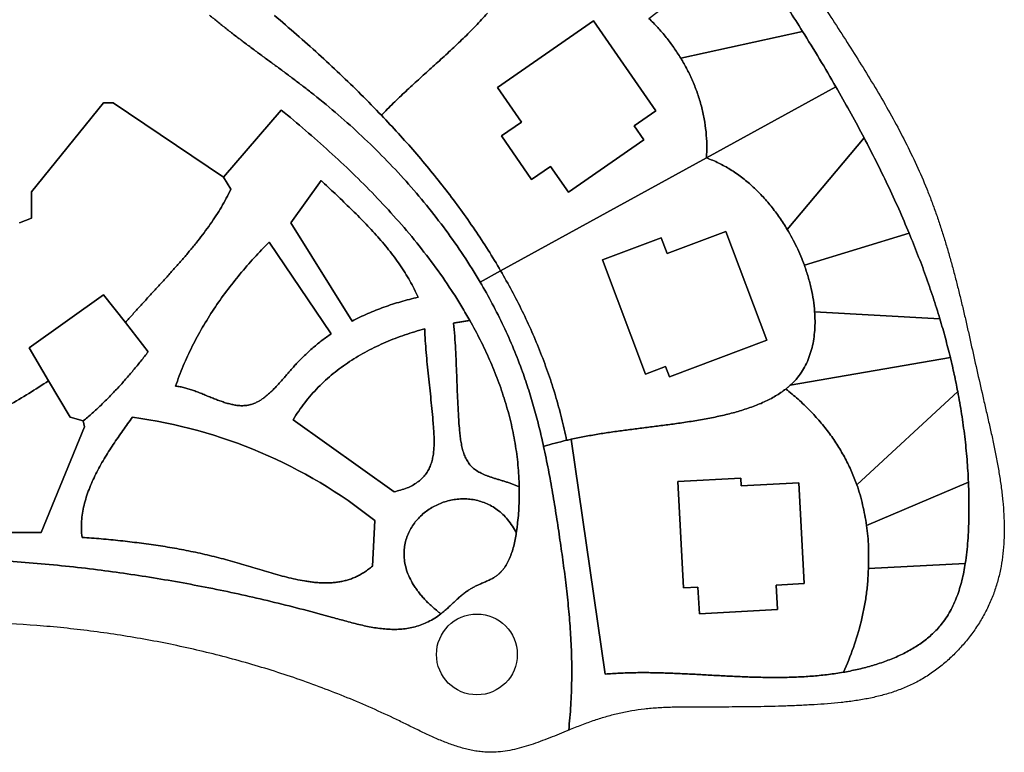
# Model space of a CAD drawing. Header units: millimetres. Extents: x -96818 to 270234, y -28968 to 336819.
# Tile 6 of 7: x 136556 to 267140, y -15091 to 82065. Entities that reach past the tile are written whole.
import ezdxf

# ---------------------------------------------------------------- set-up
doc = ezdxf.new("R2010")
doc.units = ezdxf.units.MM
for name, color, linetype in [('01_MAIN_BUILDING', 7, 'Continuous'), ('02_CHALETS', 7, 'Continuous'), ('03_SHARED_CURVES', 7, 'Continuous'), ('REGION_HOLES', 7, 'Continuous')]:
    doc.layers.add(name, color=color, linetype=linetype)

msp = doc.modelspace()

# ---------------------------------------------------------------- linework, layer by layer
at = {"layer": '01_MAIN_BUILDING'}
msp.add_lwpolyline([(136545, 55116), (138137, 55753), (138137, 59254), (147686, 71032), (148959, 71032), (163601, 61164), (164556, 59573, -0.0128297), (163958, 58382, -0.0110647), (163304, 57221, -0.0103739), (162588, 56068, -0.0086445), (161828, 54943, -0.007984), (161014, 53821, -0.006393), (160169, 52722, -0.0057598), (159279, 51623, -0.0043271), (158367, 50541, -0.0037154), (157423, 49457, -0.0024154), (156465, 48385, -0.0018184), (155487, 47308, -0.0006053), (154504, 46235, -0.000016), (153513, 45158, 0.0011621), (152524, 44077, 0.0017505), (151541, 42990, 0.0029434), (150568, 41894), (147686, 45567), (137818, 38564), (140390, 34178, -0.0055963), (137772, 32509, -0.0074536), (135111, 30910, -0.0040205)], format="xyb", dxfattribs=at)
at = {"layer": '02_CHALETS'}
for points in [[(212648, 81900), (220913, 69966), (218066, 67994), (219351, 66138), (209322, 59192), (206952, 62615), (204445, 60879), (200445, 66654), (203094, 68489), (199914, 73080)], [(230223, 53985), (235653, 39569), (222725, 34698), (222213, 36057), (219564, 35059), (213857, 50210), (221619, 53133), (222407, 51041)], [(239876, 20636), (240591, 7277), (236893, 7079), (237066, 3845), (226700, 3290), (226512, 6804), (224607, 6702), (223852, 20804), (232178, 21249), (232232, 20227)]]:
    msp.add_lwpolyline(points, close=True, dxfattribs=at)
at = {"layer": '03_SHARED_CURVES'}
for points in [[(219998, 82231), (232760, 92004, -0.0026798), (234727, 89153, -0.0030257), (236660, 86280, -0.0031613), (238543, 83406, -0.0034469), (240387, 80508), (224222, 76973, 0.0154118), (223298, 78379, 0.0157464), (222288, 79726, 0.01616), (221184, 81016, 0.0168812)], [(244814, 73151), (227641, 63732, 0.0209117), (227682, 65465, 0.0203907), (227580, 67196, 0.0199977), (227340, 68907, 0.0193194), (226965, 70594, 0.0190448), (226461, 72254, 0.0183916), (225834, 73871, 0.0182373), (225084, 75451, 0.0177211), (224222, 76973), (240387, 80508, -0.0044836), (242634, 76850, -0.0047816)], [(227641, 63732), (244814, 73151, -0.000288), (244941, 72929, -0.0002887), (245069, 72707, -0.0042091), (246833, 69569, -0.0047895), (248540, 66399), (238346, 54254, 0.0169637), (237328, 55828, 0.0179015), (236203, 57328, 0.0183826), (234989, 58724, 0.0203723), (233670, 60021, 0.0211115), (232284, 61175, 0.0240739), (230799, 62199, 0.0251353), (229261, 63051, 0.0285403)], [(239002, 53099, 0.0116061), (238346, 54254), (248540, 66399, -0.0049309), (250137, 63292, -0.0055062), (251668, 60152, -0.005829), (253134, 56964, -0.0064473), (254522, 53741), (240619, 49498, 0.0125009), (240140, 50719, 0.0118803), (239603, 51916, 0.0118196)], [(200345, 48761), (227641, 63732, -0.0285403), (229261, 63051, -0.0251353), (230799, 62199, -0.0240739), (232284, 61175, -0.0211115), (233670, 60021, -0.0203723), (234989, 58724, -0.0183826), (236203, 57328, -0.0179015), (237328, 55828, -0.0169637), (238346, 54254, -0.0116061), (239002, 53099, -0.0118196), (239603, 51916, -0.0118803), (240140, 50719, -0.0125009), (240619, 49498, -0.0154807), (241124, 47964, -0.0168361), (241528, 46400, -0.0170122), (241813, 44881, -0.0194544), (241986, 43345, -0.0167167), (242036, 42116, -0.0192631), (241997, 40887, -0.0197221), (241869, 39726, -0.0229669), (241642, 38580, -0.023651), (241325, 37512, -0.0271179), (240902, 36481, -0.0280496), (240382, 35530, -0.0305212), (239754, 34645, -0.0205274), (239270, 34093, -0.0185448), (238744, 33579, -0.0091779), (238457, 33329, -0.0085839), (238161, 33088, -0.0174918), (237497, 32604, -0.0148802), (236804, 32164, -0.0142478), (236054, 31748, -0.0119295), (235284, 31371, -0.0113754), (234462, 31015, -0.0094655), (233626, 30695, -0.008973), (232746, 30393, -0.0074475), (231855, 30121, -0.0070017), (230929, 29867, -0.0057881), (229997, 29636, -0.0053769), (229038, 29422, -0.0043955), (228075, 29226, -0.0075918), (226111, 28876, -0.0045106), (224140, 28573, -0.0031148), (222298, 28319, -0.0012333), (220454, 28081, -0.0002541), (218634, 27852, 0.0017334), (216814, 27617, 0.0027256), (215017, 27369, 0.0047972), (213225, 27094, 0.005802), (211455, 26784, 0.0078947), (209695, 26425, 0.0027401), (209391, 26357, 0.0002722), (209087, 26286, 0.011643), (208420, 29256, 0.0113086), (207618, 32192, 0.0110132), (206691, 35068, 0.0105177), (205642, 37902, 0.0102258), (204478, 40687, 0.009629), (203204, 43423, 0.0093441), (201823, 46117, 0.0086995)], [(172514, 55116), (176534, 60740, 0.0004733), (177457, 59869, -0.0006468), (178379, 58998, -0.0011995), (179311, 58111, -0.0022797), (180237, 57218, -0.0028331), (181159, 56311, -0.0039494), (182068, 55391, -0.004513), (182958, 54459, -0.0057291), (183830, 53508, -0.0063118), (184670, 52546, -0.0076761), (185483, 51561, -0.0082867), (186254, 50565, -0.0098187), (186987, 49542, -0.0104644), (187668, 48506, -0.0121281), (188301, 47440, -0.0128126), (188873, 46359, -0.0144773), (189384, 45249, 0.0143366), (187106, 44665, 0.0162674), (184867, 43942, 0.0169823), (182717, 43087, 0.0188104), (180633, 42080)], [(241124, 47964, 0.0154807), (240619, 49498), (254522, 53741, -0.0057942), (255646, 50944, -0.0062771), (256702, 48121, -0.0065283), (257686, 45269, -0.0070304), (258592, 42392), (241986, 43345, 0.0194544), (241813, 44881, 0.0170122), (241528, 46400, 0.0168361)], [(169649, 52570), (177868, 40411, 0.0135737), (176649, 39528, 0.0138914), (175479, 38579, 0.0142182), (174346, 37548, 0.0141981), (173273, 36455, 0.0050152), (172863, 36004, 0.0026818), (172459, 35546, 0.0015576), (172061, 35087, -0.0007164), (171664, 34627, -0.0018481), (171272, 34177, -0.0043511), (170874, 33732, -0.0055288), (170481, 33309, -0.0085833), (170076, 32898, -0.0098536), (169676, 32521, -0.0137639), (169258, 32162, -0.0151892), (168843, 31846, -0.0199933), (168407, 31560, -0.021639), (167969, 31322, -0.02647), (167511, 31128, -0.0282805), (167040, 30986, -0.0308033), (166556, 30901, -0.0308809), (166035, 30875, -0.0232924), (165513, 30905, -0.0212357), (164958, 30987, -0.0149061), (164409, 31110, -0.0132406), (163829, 31274, -0.008698), (163257, 31463, -0.0072386), (162660, 31681, -0.0039001), (162069, 31913, -0.0023194), (161460, 32161, 0.0014059), (160851, 32410, 0.0032039), (160241, 32652, 0.0071722), (159627, 32882, 0.0090644), (159026, 33084, 0.0142099), (158416, 33259, 0.0163546), (157830, 33389, 0.0233525), (157235, 33471, -0.0178774), (158248, 36149, -0.0166604), (159443, 38751, -0.0159767), (160804, 41268, -0.0146023), (162318, 43698, -0.0139796), (163975, 46048, -0.0126741), (165755, 48307, -0.0121129), (167653, 50483, -0.0109944)], [(206039, 25466, 0.006353), (205454, 27974, 0.0076855), (204798, 30464, 0.0083218), (204065, 32923, 0.0095904), (203245, 35355, 0.012507), (202058, 38420, 0.0118599), (200723, 41423, 0.0116124), (199239, 44380, 0.010981), (197622, 47267), (200345, 48761, -0.0086995), (201823, 46117, -0.0093441), (203204, 43423, -0.009629), (204478, 40687, -0.0102258), (205642, 37902, -0.0105177), (206691, 35068, -0.0110132), (207618, 32192, -0.0113086), (208420, 29256, -0.011643), (209087, 26286, 0.007994), (207556, 25904, 0.0100269)], [(150568, 41894), (153599, 38032, -0.0044317), (152625, 36793, -0.0053668), (151628, 35574, -0.005823), (150605, 34380, -0.0067363), (149552, 33212, -0.0071926), (148466, 32072, -0.0080404), (147345, 30965, -0.008493), (146181, 29890, -0.0092136), (144980, 28856), (143229, 29333), (140390, 34178), (137818, 38564), (147686, 45567)], [(242036, 42116, 0.0167167), (241986, 43345), (258592, 42392, -0.0064008), (259322, 39839, -0.0067945), (259984, 37267), (238744, 33579, 0.0185448), (239270, 34093, 0.0205274), (239754, 34645, 0.0305212), (240382, 35530, 0.0280496), (240902, 36481, 0.0271179), (241325, 37512, 0.023651), (241642, 38580, 0.0229669), (241869, 39726, 0.0197221), (241997, 40887, 0.0192631)], [(196260, 42174, -0.0116427), (197634, 39594, -0.0129795), (198879, 36951, -0.0136153), (199976, 34261, -0.0150955), (200916, 31513, -0.015795), (201682, 28723, -0.0172311), (202262, 25888, -0.0179867), (202642, 23006, -0.0190623), (202809, 20104, 0.0129007), (202373, 20299, 0.0094145), (201928, 20475, 0.0078355), (201474, 20637, 0.0046884), (201016, 20787, 0.003159), (200559, 20929, 0.0001022), (200100, 21069, -0.0014327), (199653, 21206, -0.0048102), (199207, 21349, -0.0053713), (198835, 21476, -0.0078959), (198467, 21613, -0.0089162), (198120, 21756, -0.0120965), (197779, 21914, -0.0132258), (197464, 22079, -0.0171151), (197158, 22264, -0.0183946), (196880, 22460, -0.0225435), (196619, 22679, -0.0231444), (196382, 22917, -0.0218019), (196168, 23176, -0.0208383), (195975, 23453, -0.0183601), (195805, 23744, -0.0174394), (195652, 24055, -0.0146697), (195519, 24375, -0.0138299), (195400, 24715, -0.0112784), (195299, 25060, -0.0201355), (195130, 25802, -0.0122688), (195010, 26553, -0.0097036), (194919, 27350, -0.0041231), (194849, 28150, -0.005424), (194736, 29814, -0.0030019), (194651, 31480, -0.0019459), (194581, 33188, 0.0001946), (194517, 34896, 0.0012287), (194447, 36627, 0.0032717), (194362, 38358, 0.0043069), (194249, 40095, 0.0064018), (194100, 41828, 0.0052982), (194641, 41920, -0.0015947), (195181, 42016, -0.0050626), (195719, 42104, -0.0121207)], [(187651, 40273, -0.0179035), (190271, 41061, 0.0064146), (190353, 39498, 0.0044442), (190469, 37937, 0.0035437), (190611, 36364, 0.0017245), (190770, 34794, 0.0008375), (190937, 33226, -0.000955), (191103, 31657, -0.0018468), (191259, 30104, -0.0037525), (191397, 28550, -0.0029304), (191456, 27776, -0.00654), (191500, 27001, -0.0082421), (191520, 26253, -0.0128834), (191508, 25504, -0.0147906), (191458, 24797, -0.0210459), (191358, 24096, -0.0233466), (191205, 23445, -0.0305889), (190983, 22815, -0.0334081), (190682, 22218, -0.0349826), (190302, 21667, -0.0358691), (189830, 21155, -0.0324379), (189293, 20713, -0.0330367), (188635, 20302, -0.0265276), (187933, 19972, -0.0270305), (187079, 19678, -0.0203871), (186201, 19466), (172832, 29015, -0.0157179), (173565, 30170, -0.0154241), (174369, 31277, -0.0150131), (175229, 32321, -0.0144446), (176148, 33312, -0.0140575), (177118, 34246, -0.0133391), (178139, 35126, -0.0129831), (179206, 35951, -0.0122234), (180314, 36723, -0.0119017), (181462, 37443, -0.0111799), (182643, 38109, -0.0108926), (183858, 38726, -0.0102584), (185098, 39291, -0.0197224)], [(238457, 33329, 0.0091779), (238744, 33579), (259984, 37267, -0.0060688), (260502, 35015, -0.0063606), (260964, 32752), (247580, 20384, 0.0189265), (246877, 22154, 0.018447), (246045, 23866, 0.0185906), (245063, 25555, 0.0177786), (243961, 27168, 0.0179651), (242700, 28757, 0.0168944), (241332, 30254, 0.0171142), (239793, 31724, 0.0158722), (238161, 33088, 0.0085839)], [(237497, 32604, 0.0174918), (238161, 33088, -0.0158722), (239793, 31724, -0.0171142), (241332, 30254, -0.0168944), (242700, 28757, -0.0179651), (243961, 27168, -0.0177786), (245063, 25555, -0.0185906), (246045, 23866, -0.018447), (246877, 22154, -0.0189265), (247580, 20384, -0.0149229), (248003, 19062, -0.0123761), (248354, 17718, -0.0111425), (248640, 16367, -0.0089699), (248871, 15005, -0.0163607), (249039, 13581, -0.0122405), (249126, 12151, -0.0102332), (249148, 10718, -0.0063566), (249122, 9285, -0.0138144), (249019, 7498, -0.013249), (248818, 5719, -0.0129796), (248525, 3956, -0.0125578), (248142, 2210, -0.0244287), (247129, -1190, -0.0238785), (245792, -4476, -0.0122026), (243821, -4769, -0.0103345), (241839, -4974, -0.0093762), (239848, -5100, -0.0074479), (237855, -5159, -0.0065082), (235855, -5163, -0.0046228), (233855, -5122, -0.0036977), (231856, -5047, -0.0018571), (229857, -4951, -0.0009375), (227867, -4844, 0.0009142), (225878, -4736, 0.0018396), (223905, -4641, 0.0037798), (221932, -4568, 0.004723), (219986, -4528, 0.0068164), (218038, -4534, 0.0077887), (216124, -4596, 0.0100398), (214212, -4725), (209695, 26425, -0.0078947), (211455, 26784, -0.005802), (213225, 27094, -0.0047972), (215017, 27369, -0.0027256), (216814, 27617, -0.0017334), (218634, 27852, 0.0002541), (220454, 28081, 0.0012333), (222298, 28319, 0.0031148), (224140, 28573, 0.0045106), (226111, 28876, 0.0075918), (228075, 29226, 0.0043955), (229038, 29422, 0.0053769), (229997, 29636, 0.0057881), (230929, 29867, 0.0070017), (231855, 30121, 0.0074475), (232746, 30393, 0.008973), (233626, 30695, 0.0094655), (234462, 31015, 0.0113754), (235284, 31371, 0.0119295), (236054, 31748, 0.0142478), (236804, 32164, 0.0148802)], [(260964, 32752, -0.0085325), (261480, 29776, -0.008998), (261891, 26784, -0.0092708), (262194, 23762, -0.0096701), (262382, 20730), (248871, 15005, 0.0089699), (248640, 16367, 0.0111425), (248354, 17718, 0.0123761), (248003, 19062, 0.0149229), (247580, 20384)], [(150872, 28458, -0.0003205), (151506, 29333, -0.0675886), (168514, 24680, -0.0680569), (183655, 15646), (183336, 9598, -0.0164744), (182830, 9186, -0.017957), (182296, 8810, -0.0174012), (181772, 8493, -0.0180447), (181226, 8213, -0.0174092), (180685, 7983, -0.0171289), (180129, 7791, -0.01644), (179573, 7640, -0.0154004), (179008, 7524, -0.0146932), (178438, 7442, -0.0131989), (177865, 7393, -0.012502), (177284, 7373, -0.0108448), (176704, 7380, -0.0101727), (176114, 7411, -0.0085467), (175527, 7465, -0.0079027), (174931, 7540, -0.0063982), (174338, 7631, -0.0112302), (173154, 7857, -0.00797), (171979, 8128, -0.0066642), (170783, 8440, -0.00388), (169594, 8778, -0.0026289), (168393, 9136, -0.0000985), (167195, 9501, 0.0011368), (165995, 9864, 0.0036827), (164791, 10214, 0.0087221), (162334, 10865, 0.0081393), (159855, 11433, 0.0076639), (157388, 11916, 0.0067592), (154908, 12329, 0.0062555), (152413, 12677, 0.0051507), (149911, 12968, 0.0046334), (147368, 13214, 0.0034526), (144821, 13418, -0.0252343), (144742, 14491, -0.0233339), (144767, 15567, -0.0219888), (144889, 16636, -0.0190536), (145099, 17692, -0.017819), (145391, 18748, -0.0148487), (145752, 19783, -0.0137452), (146180, 20817, -0.0111858), (146658, 21828, -0.0101872), (147188, 22832, -0.008092), (147753, 23816, -0.0071644), (148349, 24785, -0.0054101), (148970, 25738, -0.0045211), (149600, 26664, -0.002914), (150243, 27580, -0.0020327)], [(262382, 20730, -0.0076124), (262447, 18378, -0.007795), (262439, 16024, -0.0056077), (262393, 14493, -0.0078555), (262306, 12964, -0.008967), (262169, 11461, -0.0118229), (261970, 9965), (249122, 9285, 0.0063566), (249148, 10718, 0.0102332), (249126, 12151, 0.0122405), (249039, 13581, 0.0163607), (248871, 15005)], [(202422, 14008, -0.0100341), (202268, 13122, -0.0146382), (202070, 12245, -0.0166379), (201829, 11422, -0.0235205), (201523, 10622, -0.0261009), (201163, 9902, -0.035076), (200718, 9233, -0.0186526), (200469, 8934, -0.0205782), (200198, 8656, -0.0213821), (199905, 8401, -0.0223124), (199590, 8173, -0.0254347), (199156, 7918, -0.0126479), (198704, 7697, -0.0073867), (198217, 7481, 0.0029943), (197727, 7271, 0.0057323), (197298, 7077, 0.0098884), (196876, 6870, 0.0122535), (196447, 6636, 0.015726), (196031, 6378, 0.0170137), (195575, 6052, 0.0108525), (195138, 5700, 0.0085389), (194701, 5321, 0.003724), (194273, 4930, 0.0015362), (193849, 4535, -0.0030118), (193424, 4140, -0.0052333), (193006, 3765, -0.0107662), (192575, 3403, -0.0021985), (192498, 3341, -0.0022308), (192420, 3281, -0.0094982), (191824, 3750, -0.0107771), (191248, 4242, -0.0105158), (190740, 4716, -0.011889), (190253, 5212, -0.0115993), (189828, 5688, -0.0130305), (189426, 6185, -0.0127127), (189080, 6661, -0.0141438), (188760, 7156, -0.027317), (188262, 8087, -0.0324002), (187878, 9070, -0.0309417), (187649, 9982, -0.0340401), (187541, 10915, -0.0325064), (187556, 11787, -0.0331173), (187685, 12649, -0.0317147), (187916, 13458, -0.0306427), (188246, 14232, -0.0295827), (188662, 14953, -0.0280979), (189159, 15622, -0.0274699), (189728, 16233, -0.0264538), (190360, 16780, -0.0259443), (191043, 17256, -0.0251017), (191772, 17660, -0.0249911), (192542, 17991, -0.0249048), (193341, 18244, -0.025157), (194164, 18416, -0.0257813), (195000, 18504, -0.0263934), (195846, 18504, -0.0274112), (196687, 18414, -0.0283699), (197526, 18227, -0.0291187), (198337, 17946, -0.0303552), (199138, 17556, -0.0299134), (199886, 17073, -0.03128), (200617, 16463, -0.0289738), (201269, 15770, -0.030308), (201895, 14921, -0.0262989)], [(261970, 9965, -0.0101095), (261769, 8835, -0.0123199), (261518, 7714, -0.0131534), (261219, 6641, -0.0157739), (260858, 5587, -0.0167096), (260442, 4588, -0.019494), (259954, 3621, -0.020533), (259400, 2712, -0.022832), (258770, 1855, -0.0181303), (258215, 1217, -0.0166283), (257618, 620, -0.0160978), (256972, 53, -0.0144552), (256292, -474, -0.0139843), (255566, -973, -0.0124339), (254814, -1433, -0.0120205), (254021, -1867, -0.0106745), (253208, -2264, -0.0103118), (252360, -2636, -0.009202), (251498, -2974, -0.0088818), (250607, -3287, -0.0079987), (249706, -3570, -0.0150825), (247851, -4059, -0.0127128), (245971, -4444, -0.0005822), (245882, -4460, -0.0005786), (245792, -4476, 0.0238785), (247129, -1190, 0.0244287), (248142, 2210, 0.0125578), (248525, 3956, 0.0129796), (248818, 5719, 0.013249), (249019, 7498, 0.0138144), (249122, 9285)]]:
    msp.add_lwpolyline(points, format="xyb", close=True, dxfattribs=at)
for points in [[(243188, 83883, -0.0004176), (245107, 80915, -0.0023643), (247010, 77938, -0.0033315), (248864, 74961, -0.0053707), (250667, 71952, -0.006358), (252380, 68934, -0.0085228), (254002, 65868, -0.0095386), (255497, 62777, -0.0117628), (256858, 59627, -0.006044), (257485, 58021, -0.0054524), (258075, 56402, -0.0051479), (258630, 54769, -0.0045173), (259154, 53125, -0.0042118), (259652, 51467, -0.003565), (260123, 49801, -0.0032599), (260574, 48119, -0.0026133), (261005, 46432, -0.0023096), (261423, 44729, -0.0016737), (261827, 43022, -0.001372), (262224, 41299, -0.0007531), (262614, 39574, -0.0006), (263394, 36074, 0.0017486), (264183, 32576, 0.0007549), (264597, 30779, -0.0009283), (265011, 28981, -0.0017622), (265416, 27181, -0.0034795), (265801, 25377, -0.0043273), (266155, 23583, -0.0062014), (266472, 21783, -0.0070802), (266736, 20004, -0.0092009), (266941, 18218, -0.0101274), (267075, 16463, -0.0125031), (267129, 14703, -0.0134897), (267093, 12977, -0.0159549), (266955, 11257, -0.0169982), (266706, 9567, -0.0191115), (266337, 7900, -0.0201717), (265833, 6251, -0.0212493), (265194, 4650, -0.021466), (264395, 3056, -0.0198346), (263466, 1534, -0.0197837), (262398, 59, -0.0195033), (261218, -1327, -0.0197317), (259930, -2619, -0.0207019), (258541, -3804, -0.0212215), (257077, -4854, -0.0233812), (255526, -5770, -0.0225376), (253960, -6509, -0.019443), (252337, -7115, -0.0176905), (250668, -7600, -0.0140248), (248971, -7979, -0.012374), (247234, -8272, -0.0089027), (245485, -8490, -0.0073419), (243713, -8654, -0.0041892), (241937, -8776, -0.0035088), (240044, -8877, -0.0029232), (238150, -8954, -0.0026283), (236257, -9009, -0.002046), (234364, -9047, -0.0017518), (232474, -9071, -0.0011705), (230584, -9083, -0.0008763), (228700, -9088, -0.0002912), (226817, -9089, 0.0002246), (225882, -9089, 0.0014208), (224948, -9092, 0.0020166), (224017, -9101, 0.0032439), (223087, -9121, 0.0038458), (222163, -9153, 0.0051155), (221240, -9202, 0.0057256), (220324, -9270, 0.0070276), (219410, -9362, 0.0136028), (217738, -9600, 0.01349), (216080, -9928, 0.0134305), (214419, -10351, 0.0126029), (212783, -10859, 0.0060213), (211925, -11161, 0.0040987), (211073, -11481, 0.0032347), (210217, -11816, 0.0014791), (209364, -12160, 0.0122595), (209645, -8837, 0.0115201), (209768, -5504, 0.0104432), (209745, -2317, 0.0089442), (209599, 867, 0.0077881), (209353, 3952, 0.0057613), (209024, 7030, 0.0045591), (208639, 10047, 0.0022342), (208212, 13059, 0.0021403), (207741, 16188, 0.0039991), (207231, 19311, 0.0049075), (206672, 22396, 0.0068375), (206039, 25466, -0.0100269), (207556, 25904, -0.007994), (209087, 26286, -0.0002722), (209391, 26357, -0.0027401), (209695, 26425), (214212, -4725, -0.0100398), (216124, -4596, -0.0077887), (218038, -4534, -0.0068164), (219986, -4528, -0.004723), (221932, -4568, -0.0037798), (223905, -4641, -0.0018396), (225878, -4736, -0.0009142), (227867, -4844, 0.0009375), (229857, -4951, 0.0018571), (231856, -5047, 0.0036977), (233855, -5122, 0.0046228), (235855, -5163, 0.0065082), (237855, -5159, 0.0074479), (239848, -5100, 0.0093762), (241839, -4974, 0.0103345), (243821, -4769, 0.0122026), (245792, -4476, 0.0005786), (245882, -4460, 0.0005822), (245971, -4444, 0.0127128), (247851, -4059, 0.0150825), (249706, -3570, 0.0079987), (250607, -3287, 0.0088818), (251498, -2974, 0.009202), (252360, -2636, 0.0103118), (253208, -2264, 0.0106745), (254021, -1867, 0.0120205), (254814, -1433, 0.0124339), (255566, -973, 0.0139843), (256292, -474, 0.0144552), (256972, 53, 0.0160978), (257618, 620, 0.0166283), (258215, 1217, 0.0181303), (258770, 1855, 0.022832), (259400, 2712, 0.020533), (259954, 3621, 0.019494), (260442, 4588, 0.0167096), (260858, 5587, 0.0157739), (261219, 6641, 0.0131534), (261518, 7714, 0.0123199), (261769, 8835, 0.0101095), (261970, 9965, 0.0118229), (262169, 11461, 0.008967), (262306, 12964, 0.0078555), (262393, 14493, 0.0056077), (262439, 16024, 0.007795), (262447, 18378, 0.0076124), (262382, 20730, 0.0096701), (262194, 23762, 0.0092708), (261891, 26784, 0.008998), (261480, 29776, 0.0085325), (260964, 32752, 0.0063606), (260502, 35015, 0.0060688), (259984, 37267, 0.0067945), (259322, 39839, 0.0064008), (258592, 42392, 0.0070304), (257686, 45269, 0.0065283), (256702, 48121, 0.0062771), (255646, 50944, 0.0057942), (254522, 53741, 0.0064473), (253134, 56964, 0.005829), (251668, 60152, 0.0055062), (250137, 63292, 0.0049309), (248540, 66399, 0.0047895), (246833, 69569, 0.0042091), (245069, 72707, 0.0002887), (244941, 72929, 0.000288), (244814, 73151, 0.0047816), (242634, 76850, 0.0044836), (240387, 80508, 0.0034469), (238543, 83406, 0.0031613)], [(161740, 82666, 0.0047827), (162829, 81765, 0.0037064), (163933, 80882, 0.0032301), (165064, 80004, 0.0022206), (166204, 79138, 0.0017526), (167364, 78273, 0.0007965), (168528, 77413, 0.0003341), (169703, 76548, -0.0005877), (170878, 75684, -0.0010472), (172056, 74810, -0.0019543), (173229, 73930, -0.0024133), (174398, 73036, -0.0033214), (175557, 72129, -0.0101982), (178798, 69448, -0.0105108), (181925, 66635, -0.0106989), (184925, 63698, -0.0112114), (187794, 60631, -0.0114457), (190503, 57458, -0.0121477), (193060, 54161, -0.0124317), (195430, 50773, -0.013298), (197622, 47267, -0.010981), (199239, 44380, -0.0116124), (200723, 41423, -0.0118599), (202058, 38420, -0.012507), (203245, 35355, -0.0095904), (204065, 32923, -0.0083218), (204798, 30464, -0.0076855), (205454, 27974, -0.006353), (206039, 25466, -0.0068375), (206672, 22396, -0.0049075), (207231, 19311, -0.0039991), (207741, 16188, -0.0021403), (208212, 13059, -0.0022342), (208639, 10047, -0.0045591), (209024, 7030, -0.0057613), (209353, 3952, -0.0077881), (209599, 867, -0.0089442), (209745, -2317, -0.0104432), (209768, -5504, -0.0115201), (209645, -8837, -0.0122595), (209364, -12160, 0.0006348), (208105, -12673, -0.0031558), (206844, -13180, -0.0050234), (205598, -13657, -0.0093473), (204340, -14098, -0.0113424), (203110, -14473, -0.016724), (201862, -14778, -0.0189757), (200647, -14984, -0.025167), (199420, -15082, -0.0170472), (198623, -15079, -0.0156442), (197828, -15023, -0.0148057), (197036, -14919, -0.01295), (196252, -14771, -0.01213), (195466, -14581, -0.0101743), (194689, -14357, -0.0093869), (193907, -14098, -0.0075302), (193134, -13812, -0.0067755), (192355, -13499, -0.0050844), (191584, -13167, -0.0043561), (190808, -12815, -0.0028166), (190036, -12452, -0.0021062), (189260, -12078, -0.0006661), (188486, -11699, 0.0000355), (187708, -11317, 0.0014419), (186929, -10938, 0.0146641), (180411, -8019, 0.0140992), (173736, -5479, 0.0137786), (166937, -3318, 0.0131634), (160032, -1525, 0.0128826), (153028, -92, 0.0122948), (145961, 987, 0.0120544), (138827, 1723, 0.0115469), (131667, 2121, 0.0113463)], [(170343, 82615, -0.0046059), (173277, 80100, -0.0049087), (176179, 77514, -0.0054976), (179026, 74870, -0.005812), (181814, 72160, -0.0064806), (184534, 69383, -0.0058572), (186775, 66980, -0.0063692), (188956, 64522, -0.0066049), (191061, 62023, -0.0071734), (193097, 59466, -0.0074215), (195044, 56869, -0.0080406), (196909, 54212, -0.0083021), (198674, 51516, -0.0089563), (200345, 48761), (197622, 47267, 0.013298), (195430, 50773, 0.0124317), (193060, 54161, 0.0121477), (190503, 57458, 0.0114457), (187794, 60631, 0.0112114), (184925, 63698, 0.0106989), (181925, 66635, 0.0105108), (178798, 69448, 0.0101982), (175557, 72129, 0.0033214), (174398, 73036, 0.0024133), (173229, 73930, 0.0019543), (172056, 74810, 0.0010472), (170878, 75684, 0.0005877), (169703, 76548, -0.0003341), (168528, 77413, -0.0007965), (167364, 78273, -0.0017526), (166204, 79138, -0.0022206), (165064, 80004, -0.0032301), (163933, 80882, -0.0037064), (162829, 81765, -0.0047827), (161740, 82666, -0.0052695)], [(198590, 82952, -0.005977), (197801, 82070, -0.005491), (197010, 81226, -0.0045718), (196202, 80397, -0.0041128), (195379, 79583, -0.0031983), (194545, 78781, -0.0050271), (192853, 77206, -0.0014025), (191141, 75654, -0.0000175), (190287, 74884, 0.0009016), (189434, 74112, 0.0013596), (188589, 73341, 0.002305), (187750, 72563, 0.0027675), (186925, 71783, 0.0037501), (186110, 70992, 0.0042188), (185314, 70195, 0.0052408), (184534, 69383, 0.0064806), (181814, 72160, 0.005812), (179026, 74870, 0.0054976), (176179, 77514, 0.0049087), (173277, 80100, 0.0046059), (170343, 82615, 0.004082)], [(219998, 82231, -0.0168812), (221184, 81016, -0.01616), (222288, 79726, -0.0157464), (223298, 78379, -0.0154118), (224222, 76973, -0.0177211), (225084, 75451, -0.0182373), (225834, 73871, -0.0183916), (226461, 72254, -0.0190448), (226965, 70594, -0.0193194), (227340, 68907, -0.0199977), (227580, 67196, -0.0203907), (227682, 65465, -0.0209117), (227641, 63732), (200345, 48761, 0.0089563), (198674, 51516, 0.0083021), (196909, 54212, 0.0080406), (195044, 56869, 0.0074215), (193097, 59466, 0.0071734), (191061, 62023, 0.0066049), (188956, 64522, 0.0063692), (186775, 66980, 0.0058572), (184534, 69383, -0.0052408), (185314, 70195, -0.0042188), (186110, 70992, -0.0037501), (186925, 71783, -0.0027675), (187750, 72563, -0.002305), (188589, 73341, -0.0013596), (189434, 74112, -0.0009016), (190287, 74884, 0.0000175), (191141, 75654, 0.0014025), (192853, 77206, 0.0050271), (194545, 78781, 0.0031983), (195379, 79583, 0.0041128), (196202, 80397, 0.0045718), (197010, 81226, 0.005491), (197801, 82070, 0.005977), (198590, 82952, 0.0066204)], [(118083, 14055), (139410, 14055), (145139, 28060), (144980, 28856, 0.0092136), (146181, 29890, 0.008493), (147345, 30965, 0.0080404), (148466, 32072, 0.0071926), (149552, 33212, 0.0067363), (150605, 34380, 0.005823), (151628, 35574, 0.0053668), (152625, 36793, 0.0044317), (153599, 38032), (150568, 41894, -0.0029434), (151541, 42990, -0.0017505), (152524, 44077, -0.0011621), (153513, 45158, 0.000016), (154504, 46235, 0.0006053), (155487, 47308, 0.0018184), (156465, 48385, 0.0024154), (157423, 49457, 0.0037154), (158367, 50541, 0.0043271), (159279, 51623, 0.0057598), (160169, 52722, 0.006393), (161014, 53821, 0.007984), (161828, 54943, 0.0086445), (162588, 56068, 0.0103739), (163304, 57221, 0.0110647), (163958, 58382, 0.0128297), (164556, 59573), (163601, 61164), (171241, 70077, -0.0057045), (174463, 67379, -0.0070603), (177615, 64600, -0.0077719), (180686, 61728, -0.0092621), (183656, 58752, -0.0100056), (186499, 55677, -0.0116202), (189205, 52481, -0.0124022), (191745, 49172, -0.0140397), (194107, 45734, -0.0073365), (195211, 43970, -0.0079151), (196260, 42174, 0.0121207), (195719, 42104, 0.0050626), (195181, 42016, 0.0015947), (194641, 41920, -0.0052982), (194100, 41828, -0.0064018), (194249, 40095, -0.0043069), (194362, 38358, -0.0032717), (194447, 36627, -0.0012287), (194517, 34896, -0.0001946), (194581, 33188, 0.0019459), (194651, 31480, 0.0030019), (194736, 29814, 0.005424), (194849, 28150, 0.0041231), (194919, 27350, 0.0097036), (195010, 26553, 0.0122688), (195130, 25802, 0.0201355), (195299, 25060, 0.0112784), (195400, 24715, 0.0138299), (195519, 24375, 0.0146697), (195652, 24055, 0.0174394), (195805, 23744, 0.0183601), (195975, 23453, 0.0208383), (196168, 23176, 0.0218019), (196382, 22917, 0.0231444), (196619, 22679, 0.0225435), (196880, 22460, 0.0183946), (197158, 22264, 0.0171151), (197464, 22079, 0.0132258), (197779, 21914, 0.0120965), (198120, 21756, 0.0089162), (198467, 21613, 0.0078959), (198835, 21476, 0.0053713), (199207, 21349, 0.0048102), (199653, 21206, 0.0014327), (200100, 21069, -0.0001022), (200559, 20929, -0.003159), (201016, 20787, -0.0046884), (201474, 20637, -0.0078355), (201928, 20475, -0.0094145), (202373, 20299, -0.0129007), (202809, 20104, -0.0169003), (202772, 17574, -0.0171934), (202563, 15052, -0.0038531), (202497, 14529, -0.0050279), (202422, 14008, 0.0262989), (201895, 14921, 0.030308), (201269, 15770, 0.0289738), (200617, 16463, 0.03128), (199886, 17073, 0.0299134), (199138, 17556, 0.0303552), (198337, 17946, 0.0291187), (197526, 18227, 0.0283699), (196687, 18414, 0.0274112), (195846, 18504, 0.0263934), (195000, 18504, 0.0257813), (194164, 18416, 0.025157), (193341, 18244, 0.0249048), (192542, 17991, 0.0249911), (191772, 17660, 0.0251017), (191043, 17256, 0.0259443), (190360, 16780, 0.0264538), (189728, 16233, 0.0274699), (189159, 15622, 0.0280979), (188662, 14953, 0.0295827), (188246, 14232, 0.0306427), (187916, 13458, 0.0317147), (187685, 12649, 0.0331173), (187556, 11787, 0.0325064), (187541, 10915, 0.0340401), (187649, 9982, 0.0309417), (187878, 9070, 0.0324002), (188262, 8087, 0.027317), (188760, 7156, 0.0141438), (189080, 6661, 0.0127127), (189426, 6185, 0.0130305), (189828, 5688, 0.0115993), (190253, 5212, 0.011889), (190740, 4716, 0.0105158), (191248, 4242, 0.0107771), (191824, 3750, 0.0094982), (192420, 3281, -0.0234276), (191605, 2707, -0.0259992), (190737, 2217, -0.0247992), (189890, 1846, -0.0247486), (189010, 1561, -0.023315), (188135, 1367, -0.021009), (187245, 1252, -0.0195179), (186347, 1209, -0.0161875), (185447, 1230, -0.0147659), (184531, 1309, -0.0114056), (183621, 1435, -0.0100793), (182693, 1605, -0.007084), (181771, 1806, -0.0058312), (180835, 2036, -0.0031978), (179903, 2283, -0.0019872), (178963, 2542, 0.0004519), (178023, 2805, 0.0086009), (170366, 4796, 0.0090037), (162643, 6516, 0.0093241), (154776, 7968, 0.00979), (146860, 9118, 0.0104332), (138358, 10004, 0.0099188), (129827, 10543, 0.0097552)], [(135111, 30910, 0.0074536), (137772, 32509, 0.0055963), (140390, 34178), (143229, 29333), (144980, 28856), (145139, 28060), (139410, 14055), (118083, 14055)]]:
    msp.add_lwpolyline(points, format="xyb", dxfattribs=at)
msp.add_circle((197190, -2116), 5354, dxfattribs=at)
at = {"layer": 'REGION_HOLES'}
for points in [[(212648, 81900), (199914, 73080), (203094, 68489), (200445, 66654), (204445, 60879), (206952, 62615), (209322, 59192), (219351, 66138), (218066, 67994), (220913, 69966)], [(230223, 53985), (222407, 51041), (221619, 53133), (213857, 50210), (219564, 35059), (222213, 36057), (222725, 34698), (235653, 39569)], [(239876, 20636), (232232, 20227), (232178, 21249), (223852, 20804), (224607, 6702), (226512, 6804), (226700, 3290), (237066, 3845), (236893, 7079), (240591, 7277)]]:
    msp.add_lwpolyline(points, close=True, dxfattribs=at)
msp.add_lwpolyline([(129827, 10543, -0.0099188), (138358, 10004, -0.0104332), (146860, 9118, -0.00979), (154776, 7968, -0.0093241), (162643, 6516, -0.0090037), (170366, 4796, -0.0086009), (178023, 2805, -0.0004519), (178963, 2542, 0.0019872), (179903, 2283, 0.0031978), (180835, 2036, 0.0058312), (181771, 1806, 0.007084), (182693, 1605, 0.0100793), (183621, 1435, 0.0114056), (184531, 1309, 0.0147659), (185447, 1230, 0.0161875), (186347, 1209, 0.0195179), (187245, 1252, 0.021009), (188135, 1367, 0.023315), (189010, 1561, 0.0247486), (189890, 1846, 0.0247992), (190737, 2217, 0.0259992), (191605, 2707, 0.0234276), (192420, 3281, 0.0022308), (192498, 3341, 0.0021985), (192575, 3403, 0.0107662), (193006, 3765, 0.0052333), (193424, 4140, 0.0030118), (193849, 4535, -0.0015362), (194273, 4930, -0.003724), (194701, 5321, -0.0085389), (195138, 5700, -0.0108525), (195575, 6052, -0.0170137), (196031, 6378, -0.015726), (196447, 6636, -0.0122535), (196876, 6870, -0.0098884), (197298, 7077, -0.0057323), (197727, 7271, -0.0029943), (198217, 7481, 0.0073867), (198704, 7697, 0.0126479), (199156, 7918, 0.0254347), (199590, 8173, 0.0223124), (199905, 8401, 0.0213821), (200198, 8656, 0.0205782), (200469, 8934, 0.0186526), (200718, 9233, 0.035076), (201163, 9902, 0.0261009), (201523, 10622, 0.0235205), (201829, 11422, 0.0166379), (202070, 12245, 0.0146382), (202268, 13122, 0.0100341), (202422, 14008, 0.0050279), (202497, 14529, 0.0038531), (202563, 15052, 0.0171934), (202772, 17574, 0.0169003), (202809, 20104, 0.0190623), (202642, 23006, 0.0179867), (202262, 25888, 0.0172311), (201682, 28723, 0.015795), (200916, 31513, 0.0150955), (199976, 34261, 0.0136153), (198879, 36951, 0.0129795), (197634, 39594, 0.0116427), (196260, 42174, 0.0079151), (195211, 43970, 0.0073365), (194107, 45734, 0.0140397), (191745, 49172, 0.0124022), (189205, 52481, 0.0116202), (186499, 55677, 0.0100056), (183656, 58752, 0.0092621), (180686, 61728, 0.0077719), (177615, 64600, 0.0070603), (174463, 67379, 0.0057045), (171241, 70077), (163601, 61164), (148959, 71032), (147686, 71032), (138137, 59254), (138137, 55753), (136545, 55116)], format="xyb", dxfattribs=at)
for points in [[(176534, 60740), (172514, 55116), (180633, 42080, -0.0188104), (182717, 43087, -0.0169823), (184867, 43942, -0.0162674), (187106, 44665, -0.0143366), (189384, 45249, 0.0144773), (188873, 46359, 0.0128126), (188301, 47440, 0.0121281), (187668, 48506, 0.0104644), (186987, 49542, 0.0098187), (186254, 50565, 0.0082867), (185483, 51561, 0.0076761), (184670, 52546, 0.0063118), (183830, 53508, 0.0057291), (182958, 54459, 0.004513), (182068, 55391, 0.0039494), (181159, 56311, 0.0028331), (180237, 57218, 0.0022797), (179311, 58111, 0.0011995), (178379, 58998, 0.0006468), (177457, 59869, -0.0004733)], [(177868, 40411), (169649, 52570, 0.0109944), (167653, 50483, 0.0121129), (165755, 48307, 0.0126741), (163975, 46048, 0.0139796), (162318, 43698, 0.0146023), (160804, 41268, 0.0159767), (159443, 38751, 0.0166604), (158248, 36149, 0.0178774), (157235, 33471, -0.0233525), (157830, 33389, -0.0163546), (158416, 33259, -0.0142099), (159026, 33084, -0.0090644), (159627, 32882, -0.0071722), (160241, 32652, -0.0032039), (160851, 32410, -0.0014059), (161460, 32161, 0.0023194), (162069, 31913, 0.0039001), (162660, 31681, 0.0072386), (163257, 31463, 0.008698), (163829, 31274, 0.0132406), (164409, 31110, 0.0149061), (164958, 30987, 0.0212357), (165513, 30905, 0.0232924), (166035, 30875, 0.0308809), (166556, 30901, 0.0308033), (167040, 30986, 0.0282805), (167511, 31128, 0.02647), (167969, 31322, 0.021639), (168407, 31560, 0.0199933), (168843, 31846, 0.0151892), (169258, 32162, 0.0137639), (169676, 32521, 0.0098536), (170076, 32898, 0.0085833), (170481, 33309, 0.0055288), (170874, 33732, 0.0043511), (171272, 34177, 0.0018481), (171664, 34627, 0.0007164), (172061, 35087, -0.0015576), (172459, 35546, -0.0026818), (172863, 36004, -0.0050152), (173273, 36455, -0.0141981), (174346, 37548, -0.0142182), (175479, 38579, -0.0138914), (176649, 39528, -0.0135737)], [(190271, 41061, 0.0179035), (187651, 40273, 0.0197224), (185098, 39291, 0.0102584), (183858, 38726, 0.0108926), (182643, 38109, 0.0111799), (181462, 37443, 0.0119017), (180314, 36723, 0.0122234), (179206, 35951, 0.0129831), (178139, 35126, 0.0133391), (177118, 34246, 0.0140575), (176148, 33312, 0.0144446), (175229, 32321, 0.0150131), (174369, 31277, 0.0154241), (173565, 30170, 0.0157179), (172832, 29015), (186201, 19466, 0.0203871), (187079, 19678, 0.0270305), (187933, 19972, 0.0265276), (188635, 20302, 0.0330367), (189293, 20713, 0.0324379), (189830, 21155, 0.0358691), (190302, 21667, 0.0349826), (190682, 22218, 0.0334081), (190983, 22815, 0.0305889), (191205, 23445, 0.0233466), (191358, 24096, 0.0210459), (191458, 24797, 0.0147906), (191508, 25504, 0.0128834), (191520, 26253, 0.0082421), (191500, 27001, 0.00654), (191456, 27776, 0.0029304), (191397, 28550, 0.0037525), (191259, 30104, 0.0018468), (191103, 31657, 0.000955), (190937, 33226, -0.0008375), (190770, 34794, -0.0017245), (190611, 36364, -0.0035437), (190469, 37937, -0.0044442), (190353, 39498, -0.0064146)], [(151506, 29333, 0.0003205), (150872, 28458, 0.0020327), (150243, 27580, 0.002914), (149600, 26664, 0.0045211), (148970, 25738, 0.0054101), (148349, 24785, 0.0071644), (147753, 23816, 0.008092), (147188, 22832, 0.0101872), (146658, 21828, 0.0111858), (146180, 20817, 0.0137452), (145752, 19783, 0.0148487), (145391, 18748, 0.017819), (145099, 17692, 0.0190536), (144889, 16636, 0.0219888), (144767, 15567, 0.0233339), (144742, 14491, 0.0252343), (144821, 13418, -0.0034526), (147368, 13214, -0.0046334), (149911, 12968, -0.0051507), (152413, 12677, -0.0062555), (154908, 12329, -0.0067592), (157388, 11916, -0.0076639), (159855, 11433, -0.0081393), (162334, 10865, -0.0087221), (164791, 10214, -0.0036827), (165995, 9864, -0.0011368), (167195, 9501, 0.0000985), (168393, 9136, 0.0026289), (169594, 8778, 0.00388), (170783, 8440, 0.0066642), (171979, 8128, 0.00797), (173154, 7857, 0.0112302), (174338, 7631, 0.0063982), (174931, 7540, 0.0079027), (175527, 7465, 0.0085467), (176114, 7411, 0.0101727), (176704, 7380, 0.0108448), (177284, 7373, 0.012502), (177865, 7393, 0.0131989), (178438, 7442, 0.0146932), (179008, 7524, 0.0154004), (179573, 7640, 0.01644), (180129, 7791, 0.0171289), (180685, 7983, 0.0174092), (181226, 8213, 0.0180447), (181772, 8493, 0.0174012), (182296, 8810, 0.017957), (182830, 9186, 0.0164744), (183336, 9598), (183655, 15646, 0.0680569), (168514, 24680, 0.0675886)]]:
    msp.add_lwpolyline(points, format="xyb", close=True, dxfattribs=at)
msp.add_circle((197190, -2116), 5354, dxfattribs=at)

doc.saveas('drawing.dxf')
